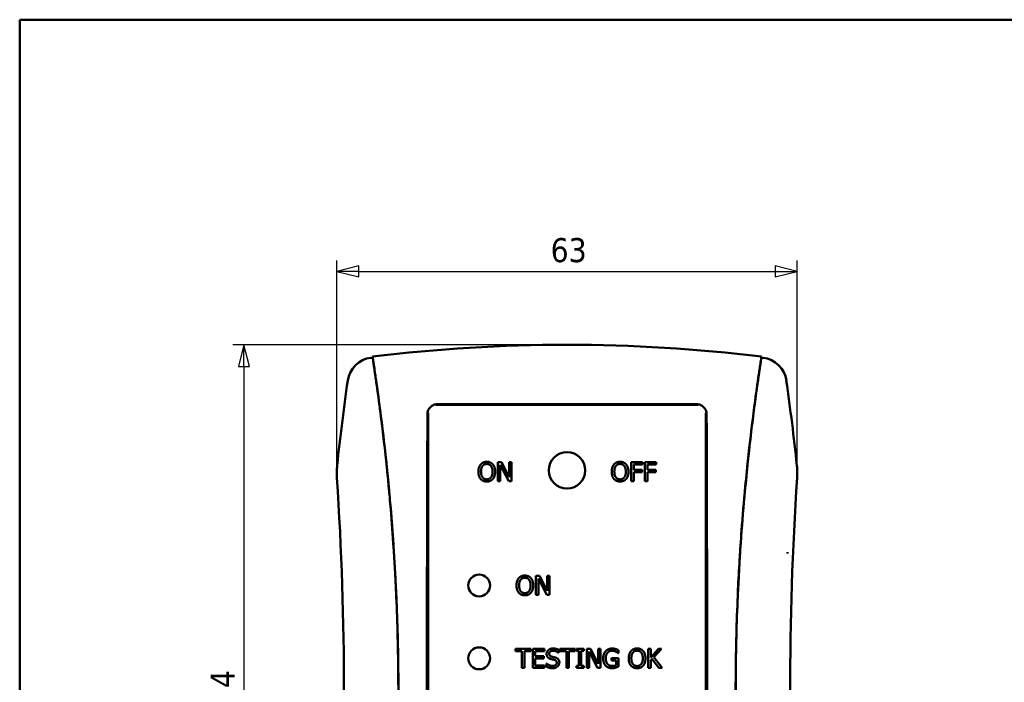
# Model space of a CAD drawing. Header units: millimetres. Extents: x 15 to 430, y 13 to 300.
# Tile 3 of 11: x 15 to 150, y 209 to 300. Entities that reach past the tile are written whole.
import ezdxf

# ---------------------------------------------------------------- set-up
doc = ezdxf.new("R2010")
doc.units = ezdxf.units.MM
doc.header["$LTSCALE"] = 1.5
for name, color, linetype, lineweight in [('Border (ISO)', 7, 'Continuous', 50), ('Dimension (ISO)', 7, 'Continuous', 25), ('Visible (ISO)', 7, 'Continuous', 50)]:
    doc.layers.add(name, color=color, linetype=linetype, lineweight=lineweight)
doc.styles.add('Note Text (ISO)', font='tahoma.ttf')
doc.dimstyles.new('Default (ISO)', dxfattribs={"dimscale": 1.5, "dimtxt": 2.2, "dimasz": 2, "dimexe": 1, "dimexo": 1, "dimgap": 0.762, "dimtad": 1, "dimdec": 1, "dimrnd": 1e-08, "dimtxsty": 'Note Text (ISO)', "dimblk": 'Filled-1', "dimcen": 0.09, "dimdle": 10, "dimclrd": 256, "dimclre": 256, "dimclrt": 256, "dimadec": 0, "dimazin": 0, "dimtfac": 0.863636, "dimtdec": 0, "dimtmove": 0, "dimatfit": 3, "dimfxl": 1, "dimtolj": 1, "dimlwd": -1, "dimlwe": -1, "dimarcsym": 0})

# ---------------------------------------------------------------- blocks, each defined once
blk = doc.blocks.new('Borders Border')
at = {"layer": 'Border (ISO)'}
for p, q in [((10, 200), (287, 200)), ((10, 10), (10, 200))]:
    blk.add_line(p, q, dxfattribs=at)
blk = doc.blocks.new('Filled-1')
at = {"color": 0}
for p, q in [((0, 0), (-1, 0.25)), ((-1, 0.25), (-1, -0.25)), ((-1, 0), (0, 0)), ((-1, -0.25), (0, 0))]:
    blk.add_line(p, q, dxfattribs=at)
at = {"color": 0, "flags": 128}
blk.add_lwpolyline([(-1, -0.25), (0, 0), (-1, 0.25), (-1, -0.25)], dxfattribs=at)
at = {"color": 0}
blk.add_solid([(-1, -0.25), (0, 0), (-1, 0.25), (-1, -0.25)], dxfattribs=at)
blk = doc.blocks.new('*D7')
at = {"layer": 'Defpoints', "color": 0, "transparency": 16777216}
for p in [(90.08, 255.4), (45.76, 160.94), (90.08, 160.94)]:
    blk.add_point(p, dxfattribs=at)
at = {"layer": 'Dimension (ISO)', "transparency": 16777216}
for p, q in [((88.58, 255.4), (44.26, 255.4)), ((45.76, 252.4), (45.76, 163.94)), ((88.58, 160.94), (44.26, 160.94))]:
    blk.add_line(p, q, dxfattribs=at)
at = {"layer": 'Dimension (ISO)', "transparency": 16777216, "xscale": 3, "yscale": 3, "zscale": 3}
for p, rotation in [((45.76, 255.4), 90), ((45.76, 160.94), 270)]:
    blk.add_blockref('Filled-1', p, dxfattribs=dict(at, rotation=rotation))
at = {"layer": 'Dimension (ISO)', "transparency": 16777216, "insert": (41.19, 205.82), "char_height": 3.3, "attachment_point": 1, "rotation": 90, "style": 'Note Text (ISO)'}
blk.add_mtext('\\A1;94', dxfattribs=at)
blk = doc.blocks.new('*D8')
at = {"layer": 'Defpoints', "color": 0, "transparency": 16777216}
for p in [(121.64, 265.46), (58.52, 237.13), (121.64, 237.13)]:
    blk.add_point(p, dxfattribs=at)
at = {"layer": 'Dimension (ISO)', "transparency": 16777216}
for p, q in [((58.52, 238.63), (58.52, 266.96)), ((121.64, 238.63), (121.64, 266.96)), ((61.52, 265.46), (118.64, 265.46))]:
    blk.add_line(p, q, dxfattribs=at)
at = {"layer": 'Dimension (ISO)', "transparency": 16777216, "xscale": 3, "yscale": 3, "zscale": 3, "rotation": 180}
blk.add_blockref('Filled-1', (58.52, 265.46), dxfattribs=at)
at = {"layer": 'Dimension (ISO)', "transparency": 16777216, "xscale": 3, "yscale": 3, "zscale": 3}
blk.add_blockref('Filled-1', (121.64, 265.46), dxfattribs=at)
at = {"layer": 'Dimension (ISO)', "transparency": 16777216, "insert": (87.83, 270.04), "char_height": 3.3, "attachment_point": 1, "style": 'Note Text (ISO)'}
blk.add_mtext('\\A1;63', dxfattribs=at)

msp = doc.modelspace()

# ---------------------------------------------------------------- linework, layer by layer
at = {"layer": 'Visible (ISO)'}
for p, q in [((63.41, 253.65), (63.4, 253.77)), ((116.75, 253.65), (116.76, 253.77)), ((60.18, 250.13), (60.18, 250.13)), ((119.98, 250.13), (119.98, 250.13)), ((63.91, 249.83), (63.91, 249.83)), ((116.25, 249.83), (116.25, 249.83)), ((107.86, 247.26), (72.3, 247.26)), ((71.03, 246.05), (71.03, 167.01)), ((108.01, 247.17), (72.15, 247.17)), ((109.13, 167.01), (109.13, 246.05)), ((58.82, 239.12), (58.82, 239.12)), ((81.09, 239.29), (80.6, 239.29)), ((80.6, 239.29), (80.6, 236.69)), ((82.14, 237.23), (81.09, 239.29)), ((82.14, 239.29), (82.14, 237.23)), ((82.46, 239.29), (82.14, 239.29)), ((82.46, 236.69), (82.46, 239.29)), ((98.89, 239.29), (98.89, 236.69)), ((100.44, 239.29), (98.89, 239.29)), ((100.44, 238.98), (100.44, 239.29)), ((100.75, 239.29), (100.75, 236.69)), ((102.31, 239.29), (100.75, 239.29)), ((102.31, 238.98), (102.31, 239.29)), ((121.34, 239.12), (121.34, 239.12)), ((80.92, 236.69), (80.92, 238.93)), ((80.92, 238.93), (82.08, 236.69)), ((99.23, 238.25), (99.23, 238.98)), ((99.23, 238.98), (100.44, 238.98)), ((100.39, 238.25), (99.23, 238.25)), ((99.23, 236.69), (99.23, 237.94)), ((99.23, 237.94), (100.39, 237.94)), ((100.39, 237.94), (100.39, 238.25)), ((101.1, 238.25), (101.1, 238.98)), ((101.1, 238.98), (102.31, 238.98)), ((102.25, 238.25), (101.1, 238.25)), ((101.1, 236.69), (101.1, 237.94)), ((101.1, 237.94), (102.25, 237.94)), ((102.25, 237.94), (102.25, 238.25)), ((121.37, 238.85), (121.37, 238.85)), ((80.6, 236.69), (80.92, 236.69)), ((82.08, 236.69), (82.46, 236.69)), ((98.89, 236.69), (99.23, 236.69)), ((100.75, 236.69), (101.1, 236.69)), ((86.31, 223.69), (85.82, 223.69)), ((85.82, 223.69), (85.82, 221.09)), ((86.15, 221.09), (86.15, 223.33)), ((86.15, 223.33), (87.3, 221.09)), ((87.36, 221.63), (86.31, 223.69)), ((87.36, 223.69), (87.36, 221.63)), ((87.68, 223.69), (87.36, 223.69)), ((87.68, 221.09), (87.68, 223.69)), ((85.82, 221.09), (86.15, 221.09)), ((87.3, 221.09), (87.68, 221.09)), ((85.12, 213.69), (83.03, 213.69)), ((83.03, 213.69), (83.03, 213.38)), ((85.12, 213.38), (85.12, 213.69)), ((87.01, 213.69), (85.38, 213.69)), ((85.38, 213.69), (85.38, 211.09)), ((87.01, 213.38), (87.01, 213.69)), ((88.93, 213.15), (88.93, 213.56)), ((91.2, 213.69), (89.11, 213.69)), ((89.11, 213.69), (89.11, 213.38)), ((91.2, 213.38), (91.2, 213.69)), ((92.37, 213.69), (91.37, 213.69)), ((91.37, 213.69), (91.37, 213.42)), ((91.37, 213.42), (91.7, 213.42)), ((91.7, 213.42), (91.7, 211.35)), ((92.04, 213.42), (92.37, 213.42)), ((92.04, 211.35), (92.04, 213.42)), ((92.37, 213.42), (92.37, 213.69)), ((93.29, 213.69), (92.8, 213.69)), ((92.8, 213.69), (92.8, 211.09)), ((94.34, 211.63), (93.29, 213.69)), ((94.34, 213.69), (94.34, 211.63)), ((94.66, 213.69), (94.34, 213.69)), ((94.66, 211.09), (94.66, 213.69)), ((97.13, 213.09), (97.13, 213.51)), ((101.57, 213.69), (101.22, 213.69)), ((101.22, 213.69), (101.22, 211.09)), ((101.57, 212.49), (101.57, 213.69)), ((102.63, 213.69), (101.57, 212.49)), ((101.98, 212.53), (103.05, 213.69)), ((103.05, 213.69), (102.63, 213.69)), ((83.03, 213.38), (83.9, 213.38)), ((83.9, 213.38), (83.9, 211.09)), ((84.25, 213.38), (85.12, 213.38)), ((84.25, 211.09), (84.25, 213.38)), ((85.73, 212.67), (85.73, 213.38)), ((85.73, 213.38), (87.01, 213.38)), ((86.92, 212.67), (85.73, 212.67)), ((85.73, 212.36), (86.92, 212.36)), ((85.73, 211.39), (85.73, 212.36)), ((86.92, 212.36), (86.92, 212.67)), ((88.9, 213.15), (88.93, 213.15)), ((89.11, 213.38), (89.99, 213.38)), ((89.99, 213.38), (89.99, 211.09)), ((90.33, 213.38), (91.2, 213.38)), ((90.33, 211.09), (90.33, 213.38)), ((93.12, 211.09), (93.12, 213.33)), ((93.12, 213.33), (94.27, 211.09)), ((96.2, 212.39), (96.2, 212.09)), ((97.14, 212.39), (96.2, 212.39)), ((96.2, 212.09), (96.8, 212.09)), ((96.8, 212.09), (96.8, 211.42)), ((97.1, 213.09), (97.13, 213.09)), ((97.14, 211.26), (97.14, 212.39)), ((101.57, 212.13), (101.72, 212.3)), ((101.57, 211.09), (101.57, 212.13)), ((101.72, 212.3), (102.67, 211.09)), ((103.12, 211.09), (101.98, 212.53)), ((83.9, 211.09), (84.25, 211.09)), ((85.38, 211.09), (87.01, 211.09)), ((87.01, 211.39), (85.73, 211.39)), ((87.01, 211.09), (87.01, 211.39)), ((87.28, 211.68), (87.26, 211.68)), ((87.26, 211.68), (87.26, 211.24)), ((89.99, 211.09), (90.33, 211.09)), ((91.7, 211.35), (91.37, 211.35)), ((91.37, 211.35), (91.37, 211.09)), ((91.37, 211.09), (92.37, 211.09)), ((92.37, 211.35), (92.04, 211.35)), ((92.37, 211.09), (92.37, 211.35)), ((92.8, 211.09), (93.12, 211.09)), ((94.27, 211.09), (94.66, 211.09)), ((101.22, 211.09), (101.57, 211.09)), ((102.67, 211.09), (103.12, 211.09))]:
    msp.add_line(p, q, dxfattribs=at)
for centre, radius in [((90.08, 238.17), 2.5), ((78.03, 222.39), 1.5), ((78.03, 212.39), 1.5)]:
    msp.add_circle(centre, radius, dxfattribs=at)
for centre, radius, start, end in [((90.08, 36.04), 219.36, 83.0151, 96.9849), ((90.08, 36.04), 219.23, 96.9867, 97.0463), ((90.08, 36.04), 219.23, 82.9537, 83.0133), ((-388.42, 207.8), 447.9, 356.2447, 3.7553), ((-388.26, 207.81), 447.74, 3.755313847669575, 3.755343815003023), ((568.58, 207.8), 447.9, 176.2447, 183.7553), ((568.58, 207.8), 448.67, 177.5553, 177.5761)]:
    msp.add_arc(centre, radius, start, end, dxfattribs=at)
for centre, major_axis, ratio, start_param, end_param in [((63.65, 249.96), (-2.21, 2.96), 0.997981, 5.766372, 7.069346), ((116.52, 249.96), (2.21, 2.96), 0.997981, 5.497025, 6.799999), ((149.04, 207.8), (0, -893.6), 0.087489, 4.66974, 4.757883), ((31.12, 207.8), (0, 893.6), 0.087489, 4.666895, 4.755038), ((-202.37, 207.8), (-0.04, -283.95), 0.948493, 1.616994, 1.619656), ((382.14, 207.82), (-0.06, 283.48), 0.94867, 1.521855, 1.524169), ((-201.51, 207.86), (0.09, 282.92), 0.948857, 4.758603, 4.760948)]:
    msp.add_ellipse(centre, major_axis=major_axis, ratio=ratio, start_param=start_param, end_param=end_param, dxfattribs=at)
for points, knots in [([(63.4, 253.77), (63.41, 253.72), (63.42, 253.66), (63.45, 253.51), (63.46, 253.42), (63.47, 253.32)], [-0.5841901, -0.5841901, -0.5841901, -0.5841901, -0.2944809, -0.2944809, -0.000001, -0.000001, -0.000001, -0.000001]), ([(63.47, 253.32), (63.48, 253.3), (63.48, 253.28), (63.49, 253.22), (63.49, 253.19), (63.51, 253.07), (63.53, 252.96), (63.57, 252.67), (63.59, 252.53), (63.66, 252.07), (63.71, 251.73), (63.78, 251.27), (63.8, 251.15), (63.87, 250.66), (63.93, 250.26), (63.99, 249.84)], [0.000001, 0.000001, 0.000001, 0.000001, 0.0642074, 0.0642074, 0.1295904, 0.1295904, 0.2824203, 0.2824203, 0.3812067, 0.3812067, 0.5566094, 0.5566094, 0.6169313, 0.6169313, 0.7871298, 0.7871298, 0.7871298, 0.7871298]), ([(63.48, 253.2), (63.49, 253.17), (63.49, 253.14), (63.5, 253.07), (63.51, 253.03), (63.52, 252.93), (63.53, 252.89), (63.56, 252.69), (63.6, 252.43), (63.69, 251.81), (63.71, 251.66), (63.77, 251.25), (63.81, 250.98), (63.9, 250.42), (63.94, 250.13), (63.98, 249.83)], [0.000001, 0.000001, 0.000001, 0.000001, 0.0794262, 0.0794262, 0.1626355, 0.1626355, 0.220637, 0.220637, 0.3933246, 0.3933246, 0.443317, 0.443317, 0.5159013, 0.5159013, 0.583406, 0.583406, 0.583406, 0.583406]), ([(116.18, 249.92), (116.22, 250.19), (116.26, 250.45), (116.33, 250.96), (116.37, 251.2), (116.45, 251.76), (116.5, 252.1), (116.57, 252.55), (116.59, 252.68), (116.63, 252.96), (116.65, 253.08), (116.67, 253.19), (116.67, 253.22), (116.68, 253.28), (116.68, 253.3), (116.69, 253.32)], [0.000001, 0.000001, 0.000001, 0.000001, 0.0835054, 0.0835054, 0.1727151, 0.1727151, 0.303197, 0.303197, 0.3759181, 0.3759181, 0.4885099, 0.4885099, 0.5368467, 0.5368467, 0.5843234, 0.5843234, 0.5843234, 0.5843234]), ([(116.19, 249.9), (116.23, 250.2), (116.27, 250.48), (116.35, 251.03), (116.39, 251.29), (116.45, 251.68), (116.47, 251.83), (116.56, 252.43), (116.6, 252.69), (116.63, 252.89), (116.64, 252.94), (116.65, 253.03), (116.66, 253.07), (116.67, 253.14), (116.67, 253.17), (116.68, 253.2)], [0.000001, 0.000001, 0.000001, 0.000001, 0.0907917, 0.0907917, 0.1879791, 0.1879791, 0.2547865, 0.2547865, 0.4903852, 0.4903852, 0.5686954, 0.5686954, 0.6811422, 0.6811422, 0.7885292, 0.7885292, 0.7885292, 0.7885292]), ([(116.69, 253.32), (116.7, 253.42), (116.71, 253.51), (116.74, 253.66), (116.75, 253.72), (116.76, 253.77)], [-0.5841924, -0.5841924, -0.5841924, -0.5841924, -0.2898103, -0.2898103, -0.000001, -0.000001, -0.000001, -0.000001]), ([(60, 250.49), (59.72, 248.55), (59.46, 246.6), (58.98, 242.72), (58.75, 240.77), (58.55, 238.83)], [0.000001, 0.000001, 0.000001, 0.000001, 0.588487, 0.588487, 1.175222, 1.175222, 1.175222, 1.175222]), ([(116.17, 249.84), (116.17, 249.85), (116.18, 249.87), (116.18, 249.89), (116.18, 249.9), (116.18, 249.92)], [0.000002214, 0.000002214, 0.000002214, 0.000002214, 0.003871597, 0.003871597, 0.007748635, 0.007748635, 0.007748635, 0.007748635]), ([(116.19, 249.9), (116.19, 249.89), (116.19, 249.88), (116.18, 249.86), (116.18, 249.84), (116.18, 249.83)], [-0.007695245, -0.007695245, -0.007695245, -0.007695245, -0.003912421, -0.003912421, -0.000094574, -0.000094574, -0.000094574, -0.000094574]), ([(121.61, 238.83), (121.41, 240.77), (121.19, 242.72), (120.7, 246.6), (120.44, 248.55), (120.16, 250.49)], [-1.175222, -1.175222, -1.175222, -1.175222, -0.588487, -0.588487, -0.000001, -0.000001, -0.000001, -0.000001]), ([(66.62, 221.62), (66.58, 222.63), (66.53, 223.64), (66.41, 225.61), (66.36, 226.57), (66.18, 229.29), (66.04, 231.06), (65.81, 233.89), (65.71, 234.97), (65.18, 240.55), (64.6, 245.44), (63.98, 249.83)], [-2.795726, -2.795726, -2.795726, -2.795726, -2.493644, -2.493644, -2.206062, -2.206062, -1.677842, -1.677842, -1.357078, -1.357078, -0.000078, -0.000078, -0.000078, -0.000078]), ([(63.99, 249.84), (64.19, 248.43), (64.38, 246.99), (64.79, 243.8), (65, 242.01), (65.35, 238.78), (65.5, 237.32), (65.72, 234.92), (65.81, 233.96), (66.03, 231.34), (66.16, 229.67), (66.34, 227.01), (66.4, 226.02), (66.52, 223.9), (66.58, 222.77), (66.63, 221.64)], [0.000002, 0.000002, 0.000002, 0.000002, 0.434957, 0.434957, 0.97595, 0.97595, 1.416009, 1.416009, 1.703763, 1.703763, 2.208303, 2.208303, 2.507005, 2.507005, 2.848034, 2.848034, 2.848034, 2.848034]), ([(113.53, 221.84), (113.66, 224.53), (113.82, 227.22), (114.17, 231.89), (114.34, 233.91), (114.67, 237.35), (114.81, 238.81), (115.16, 242.03), (115.38, 243.82), (115.78, 247), (115.97, 248.43), (116.17, 249.84)], [-2.823516, -2.823516, -2.823516, -2.823516, -2.017018, -2.017018, -1.412442, -1.412442, -0.973813, -0.973813, -0.434081, -0.434081, -0.000002, -0.000002, -0.000002, -0.000002]), ([(116.18, 249.83), (116.11, 249.35), (116.05, 248.87), (115.91, 247.88), (115.84, 247.36), (115.63, 245.73), (115.48, 244.59), (115.03, 240.8), (114.74, 238.06), (114.3, 233.28), (114.12, 231.18), (113.8, 226.66), (113.66, 224.24), (113.55, 221.82)], [0.000078, 0.000078, 0.000078, 0.000078, 0.148007, 0.148007, 0.305337, 0.305337, 0.648862, 0.648862, 1.455882, 1.455882, 2.085403, 2.085403, 2.808243, 2.808243, 2.808243, 2.808243]), ([(70.93, 245.9), (70.94, 246.07), (70.97, 246.25), (71.11, 246.59), (71.22, 246.74), (71.46, 246.98), (71.61, 247.08), (71.95, 247.22), (72.13, 247.26), (72.3, 247.26)], [0.6180484, 0.6180484, 0.6180484, 0.6180484, 0.6694623, 0.6694623, 0.7208763, 0.7208763, 0.7721308, 0.7721308, 0.8233853, 0.8233853, 0.8233853, 0.8233853]), ([(107.86, 247.26), (108.03, 247.26), (108.21, 247.22), (108.55, 247.08), (108.7, 246.98), (108.94, 246.74), (109.05, 246.59), (109.19, 246.25), (109.23, 246.07), (109.23, 245.9)], [0, 0, 0, 0, 0.0512545, 0.0512545, 0.102509, 0.102509, 0.153923, 0.153923, 0.205337, 0.205337, 0.205337, 0.205337]), ([(58.55, 238.83), (58.52, 238.55), (58.5, 238.26), (58.49, 237.7), (58.5, 237.42), (58.52, 237.13)], [0.0000909, 0.0000909, 0.0000909, 0.0000909, 0.0849025, 0.0849025, 0.16998, 0.16998, 0.16998, 0.16998]), ([(121.64, 237.13), (121.66, 237.42), (121.67, 237.7), (121.66, 238.26), (121.64, 238.55), (121.61, 238.83)], [0.0000013, 0.0000013, 0.0000013, 0.0000013, 0.0850641, 0.0850641, 0.1698607, 0.1698607, 0.1698607, 0.1698607]), ([(66.63, 221.5), (66.63, 221.52), (66.63, 221.54), (66.63, 221.58), (66.62, 221.6), (66.62, 221.62)], [-0.01148478, -0.01148478, -0.01148478, -0.01148478, -0.00574289, -0.00574289, -0.000001, -0.000001, -0.000001, -0.000001]), ([(113.53, 221.64), (113.53, 221.67), (113.53, 221.7), (113.53, 221.77), (113.53, 221.81), (113.53, 221.84)], [-0.02050314, -0.02050314, -0.02050314, -0.02050314, -0.01042771, -0.01042771, -0.00037017, -0.00037017, -0.00037017, -0.00037017]), ([(113.54, 221.6), (113.54, 221.58), (113.53, 221.57), (113.53, 221.54), (113.53, 221.52), (113.53, 221.5)], [0.000001, 0.000001, 0.000001, 0.000001, 0.004909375, 0.004909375, 0.009817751, 0.009817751, 0.009817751, 0.009817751]), ([(66.8, 198.62), (66.91, 202.34), (66.96, 206.05), (66.91, 213.46), (66.82, 217.15), (66.66, 220.84)], [0.000001, 0.000001, 0.000001, 0.000001, 1.114398, 1.114398, 2.222942, 2.222942, 2.222942, 2.222942]), ([(66.67, 220.88), (66.82, 217.29), (66.92, 213.69), (66.97, 206.47), (66.93, 202.85), (66.83, 199.22)], [-2.167755, -2.167755, -2.167755, -2.167755, -1.088173, -1.088173, -0.000001, -0.000001, -0.000001, -0.000001]), ([(113.33, 199.34), (113.22, 202.96), (113.19, 206.58), (113.25, 213.8), (113.34, 217.39), (113.5, 220.98)], [-2.16506, -2.16506, -2.16506, -2.16506, -1.078583, -1.078583, -0.000001, -0.000001, -0.000001, -0.000001]), ([(113.51, 220.93), (113.34, 217.24), (113.25, 213.55), (113.2, 206.15), (113.25, 202.44), (113.36, 198.73)], [0.000001, 0.000001, 0.000001, 0.000001, 1.107592, 1.107592, 2.220569, 2.220569, 2.220569, 2.220569])]:
    msp.add_open_spline(points, degree=3, knots=knots, dxfattribs=at)
for points, degree in [([(79.07, 239.35), (78.81, 239.35), (78.39, 239.17), (78.24, 238.99)], 2), ([(79.91, 238.99), (79.76, 239.16), (79.34, 239.35), (79.07, 239.35)], 2), ([(97.36, 239.35), (97.09, 239.35), (96.67, 239.17), (96.52, 238.99)], 2), ([(98.19, 238.99), (98.05, 239.16), (97.62, 239.35), (97.36, 239.35)], 2), ([(78.24, 238.99), (78.09, 238.81), (77.92, 238.32), (77.92, 237.99)], 2), ([(77.92, 237.99), (77.92, 237.67), (78.08, 237.16), (78.23, 236.99)], 2), ([(78.28, 237.99), (78.28, 238.24), (78.39, 238.64), (78.5, 238.78)], 2), ([(79.07, 236.94), (78.71, 236.94), (78.28, 237.48), (78.28, 237.99)], 2), ([(78.5, 238.78), (78.61, 238.92), (78.89, 239.05), (79.07, 239.05)], 2), ([(79.07, 239.05), (79.26, 239.05), (79.55, 238.91), (79.65, 238.78)], 2), ([(79.86, 237.99), (79.86, 237.48), (79.44, 236.94), (79.07, 236.94)], 2), ([(79.65, 238.78), (79.75, 238.65), (79.86, 238.25), (79.86, 237.99)], 2), ([(80.22, 237.99), (80.22, 238.32), (80.06, 238.82), (79.91, 238.99)], 2), ([(79.91, 236.99), (80.06, 237.16), (80.22, 237.67), (80.22, 237.99)], 2), ([(96.52, 238.99), (96.37, 238.81), (96.21, 238.32), (96.21, 237.99)], 2), ([(96.21, 237.99), (96.21, 237.67), (96.37, 237.16), (96.52, 236.99)], 2), ([(96.57, 237.99), (96.57, 238.24), (96.68, 238.64), (96.78, 238.78)], 2), ([(97.36, 236.94), (97, 236.94), (96.57, 237.48), (96.57, 237.99)], 2), ([(96.78, 238.78), (96.89, 238.92), (97.17, 239.05), (97.36, 239.05)], 2), ([(97.36, 239.05), (97.54, 239.05), (97.83, 238.91), (97.93, 238.78)], 2), ([(98.15, 237.99), (98.15, 237.48), (97.72, 236.94), (97.36, 236.94)], 2), ([(97.93, 238.78), (98.03, 238.65), (98.15, 238.25), (98.15, 237.99)], 2), ([(98.51, 237.99), (98.51, 238.32), (98.34, 238.82), (98.19, 238.99)], 2), ([(98.19, 236.99), (98.35, 237.16), (98.51, 237.67), (98.51, 237.99)], 2), ([(78.23, 236.99), (78.39, 236.82), (78.81, 236.64), (79.07, 236.64)], 2), ([(79.07, 236.64), (79.33, 236.64), (79.75, 236.81), (79.91, 236.99)], 2), ([(96.52, 236.99), (96.67, 236.82), (97.09, 236.64), (97.36, 236.64)], 2), ([(97.36, 236.64), (97.61, 236.64), (98.03, 236.81), (98.19, 236.99)], 2), ([(83.46, 223.39), (83.31, 223.21), (83.15, 222.71), (83.15, 222.39)], 2), ([(84.29, 223.74), (84.03, 223.74), (83.61, 223.56), (83.46, 223.39)], 2), ([(83.51, 222.39), (83.51, 222.64), (83.62, 223.04), (83.72, 223.17)], 2), ([(83.72, 223.17), (83.83, 223.31), (84.11, 223.44), (84.3, 223.44)], 2), ([(85.13, 223.39), (84.99, 223.56), (84.56, 223.74), (84.29, 223.74)], 2), ([(84.3, 223.44), (84.48, 223.44), (84.77, 223.31), (84.87, 223.17)], 2), ([(84.87, 223.17), (84.97, 223.04), (85.08, 222.64), (85.08, 222.39)], 2), ([(85.44, 222.39), (85.44, 222.71), (85.28, 223.22), (85.13, 223.39)], 2), ([(83.15, 222.39), (83.15, 222.07), (83.31, 221.56), (83.46, 221.39)], 2), ([(84.3, 221.33), (83.94, 221.33), (83.51, 221.87), (83.51, 222.39)], 2), ([(85.08, 222.39), (85.08, 221.87), (84.66, 221.33), (84.3, 221.33)], 2), ([(85.13, 221.39), (85.28, 221.56), (85.44, 222.07), (85.44, 222.39)], 2), ([(113.54, 221.6), (113.54, 221.67), (113.54, 221.75), (113.55, 221.82)], 3), ([(83.46, 221.39), (83.61, 221.21), (84.03, 221.03), (84.29, 221.03)], 2), ([(84.29, 221.03), (84.55, 221.03), (84.97, 221.2), (85.13, 221.39)], 2), ([(113.53, 221.5), (113.52, 221.31), (113.51, 221.12), (113.51, 220.93)], 3), ([(88.15, 213.73), (87.77, 213.73), (87.28, 213.31), (87.28, 212.99)], 2), ([(87.64, 213.02), (87.64, 213.21), (87.94, 213.43), (88.18, 213.43)], 2), ([(88.93, 213.56), (88.76, 213.65), (88.37, 213.73), (88.15, 213.73)], 2), ([(88.18, 213.43), (88.39, 213.43), (88.78, 213.27), (88.9, 213.15)], 2), ([(96.28, 213.73), (96, 213.73), (95.54, 213.55), (95.38, 213.38)], 2), ([(95.4, 212.4), (95.4, 212.87), (95.86, 213.43), (96.24, 213.43)], 2), ([(96.24, 213.43), (96.39, 213.43), (96.67, 213.36), (96.77, 213.31)], 2), ([(96.76, 213.66), (96.65, 213.69), (96.41, 213.73), (96.28, 213.73)], 2), ([(97.13, 213.51), (97.06, 213.54), (96.85, 213.64), (96.76, 213.66)], 2), ([(99.69, 213.74), (99.43, 213.74), (99.01, 213.56), (98.86, 213.39)], 2), ([(99.12, 213.17), (99.22, 213.31), (99.51, 213.44), (99.69, 213.44)], 2), ([(100.53, 213.39), (100.38, 213.56), (99.96, 213.74), (99.69, 213.74)], 2), ([(99.69, 213.44), (99.88, 213.44), (100.17, 213.31), (100.27, 213.17)], 2), ([(87.28, 212.99), (87.28, 212.84), (87.37, 212.61), (87.45, 212.52)], 2), ([(87.45, 212.52), (87.53, 212.43), (87.74, 212.33), (87.88, 212.29)], 2), ([(87.98, 212.62), (87.81, 212.66), (87.64, 212.86), (87.64, 213.02)], 2), ([(87.88, 212.29), (88.03, 212.25), (88.23, 212.21), (88.35, 212.17)], 2), ([(88.51, 212.48), (88.41, 212.51), (88.09, 212.59), (87.98, 212.62)], 2), ([(88.35, 212.17), (88.51, 212.12), (88.67, 211.93), (88.67, 211.77)], 2), ([(89.03, 211.83), (89.03, 212.07), (88.78, 212.4), (88.51, 212.48)], 2), ([(95.38, 213.38), (95.22, 213.2), (95.04, 212.7), (95.04, 212.39)], 2), ([(95.04, 212.39), (95.04, 212.06), (95.21, 211.55), (95.38, 211.38)], 2), ([(95.64, 211.61), (95.52, 211.75), (95.4, 212.14), (95.4, 212.4)], 2), ([(96.77, 213.31), (96.9, 213.25), (97.04, 213.15), (97.1, 213.09)], 2), ([(98.86, 213.39), (98.71, 213.21), (98.54, 212.71), (98.54, 212.39)], 2), ([(98.54, 212.39), (98.54, 212.07), (98.7, 211.56), (98.85, 211.39)], 2), ([(98.9, 212.39), (98.9, 212.64), (99.01, 213.04), (99.12, 213.17)], 2), ([(99.69, 211.33), (99.33, 211.33), (98.9, 211.87), (98.9, 212.39)], 2), ([(100.48, 212.39), (100.48, 211.87), (100.05, 211.33), (99.69, 211.33)], 2), ([(100.27, 213.17), (100.37, 213.04), (100.48, 212.64), (100.48, 212.39)], 2), ([(100.84, 212.39), (100.84, 212.71), (100.68, 213.22), (100.53, 213.39)], 2), ([(100.53, 211.39), (100.68, 211.56), (100.84, 212.07), (100.84, 212.39)], 2), ([(87.26, 211.24), (87.43, 211.16), (87.83, 211.04), (88.11, 211.04)], 2), ([(88.09, 211.34), (87.89, 211.34), (87.45, 211.52), (87.28, 211.68)], 2), ([(88.67, 211.77), (88.67, 211.58), (88.37, 211.34), (88.09, 211.34)], 2), ([(88.11, 211.04), (88.35, 211.04), (88.67, 211.16), (88.79, 211.28)], 2), ([(88.79, 211.28), (88.9, 211.38), (89.03, 211.67), (89.03, 211.83)], 2), ([(95.38, 211.38), (95.54, 211.2), (96, 211.04), (96.28, 211.04)], 2), ([(96.26, 211.34), (96.07, 211.34), (95.75, 211.48), (95.64, 211.61)], 2), ([(96.8, 211.42), (96.7, 211.38), (96.41, 211.34), (96.26, 211.34)], 2), ([(96.28, 211.04), (96.42, 211.04), (96.63, 211.07), (96.76, 211.11)], 2), ([(96.76, 211.11), (96.85, 211.14), (97.08, 211.23), (97.14, 211.26)], 2), ([(98.85, 211.39), (99.01, 211.21), (99.43, 211.03), (99.69, 211.03)], 2), ([(99.69, 211.03), (99.95, 211.03), (100.37, 211.2), (100.53, 211.39)], 2)]:
    msp.add_open_spline(points, degree=degree, dxfattribs=at)

# ---------------------------------------------------------------- block references
at = {"xscale": 1.5, "yscale": 1.5, "zscale": 1.5}
msp.add_blockref('Borders Border', (0, 0), dxfattribs=at)

# ---------------------------------------------------------------- dimensions: what is measured, and where the dimension line sits
at = {"layer": 'Dimension (ISO)'}
for base, p1, p2, angle, picture, middle in [((121.64, 265.46), (58.52, 237.13), (121.64, 237.13), 180, '*D8', (90.08, 265.46)), ((45.76, 160.94), (90.08, 255.4), (90.08, 160.94), 90, '*D7', (45.76, 208.17))]:
    dim = msp.add_linear_dim(base=base, p1=p1, p2=p2, angle=angle, dimstyle='Default (ISO)', override={"dimgap": 0.762, "dimdec": 0, "dimtol": 0, "dimlim": 0, "dimtp": 0, "dimtm": 0, "dimtdec": 0, "dimtofl": 0, "dimatfit": 1}, dxfattribs=at)
    dim.commit()
    dim.dimension.update_dxf_attribs({"geometry": picture, "text_midpoint": middle, "dimtype": 160})

doc.saveas('drawing.dxf')
